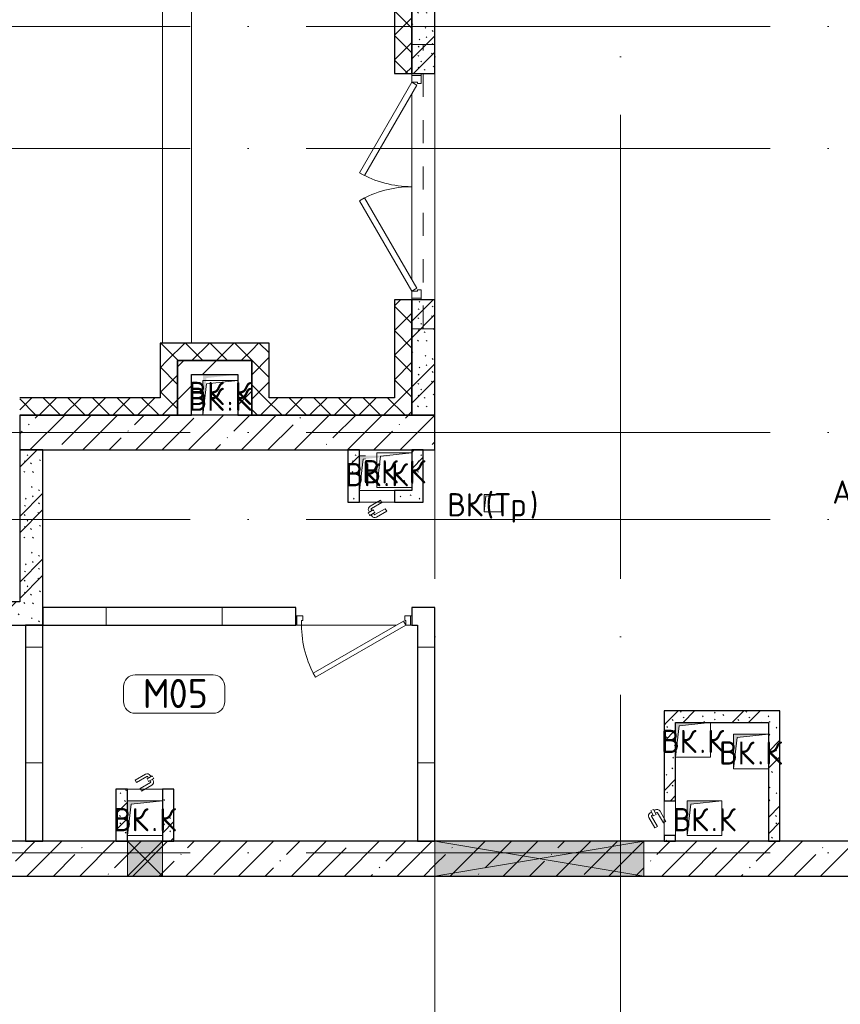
# Model space of a CAD drawing. Header units: millimetres. Extents: x -30540 to 173936, y -11730 to 122288.
# Tile 4 of 116: x -8745 to -1670, y 34920 to 43410. Entities that reach past the tile are written whole.
import ezdxf

# ---------------------------------------------------------------- set-up
doc = ezdxf.new("R2010")
doc.units = ezdxf.units.MM
doc.linetypes.add('3_ Штрих_ 1 х 1 мм', pattern=[400, 200, -200])
doc.linetypes.add('ADSK_Линия сетки', pattern=[5000, 4000, -500, 0, -500])
for name, color, linetype, lineweight in [('A-____-NOTE-TEXT', 7, 'Continuous', 18), ('A-AREA-____-IDEN', 7, 'Continuous', 9), ('A-DOOR-____-MCUT', 7, 'Continuous', 9), ('A-DOOR-____-OTLN', 7, 'Continuous', 18), ('A-DOOR-FRAM-MCUT', 7, 'Continuous', 9), ('A-FLOR-____-OTLN', 7, 'Continuous', 18), ('A-GENM-____-OTLN', 7, 'Continuous', 18), ('A-GLAZ-____-MCUT', 7, 'Continuous', 9), ('A-GLAZ-____-OTLN', 7, 'Continuous', 18), ('A-WALL-____-MCUT', 7, 'Continuous', 40), ('A-WALL-____-PATT', 7, 'Continuous', 40), ('I-WALL-____-MCUT', 7, 'Continuous', 40), ('I-WALL-____-OTLN', 7, 'Continuous', 18), ('M-EQPM-____-OTLN', 7, 'Continuous', 18), ('S-BEAM-____-OTLN', 7, 'Continuous', 18), ('S-COLS-____-MCUT', 7, 'Continuous', 40), ('S-COLS-____-OTLN', 7, 'Continuous', 18), ('S-GRID-____-OTLN', 7, 'Continuous', 9)]:
    doc.layers.add(name, color=color, linetype=linetype, lineweight=lineweight)
doc.styles.add('GOST Common', font='GOST_Common.ttf', dxfattribs={"height": 200})
doc.styles.add('GOST Common_4', font='GOST_Common.ttf', dxfattribs={"height": 250})
pattern_1 = [(135, (300.56, 377.28), (-565.6854, 6e-14), [10, -790]), (135, (349.8, 474.73), (-565.6854, 6e-14), [10, -790]), (135, (423.93, 473.06), (-565.6854, 6e-14), [10, -790]), (135, (229.92, 447.9), (-565.6854, 6e-14), [10, -790]), (135, (155.08, 447.9), (-565.6854, 6e-14), [10, -790]), (135, (114.9, 369.03), (-565.6854, 6e-14), [10, -790]), (135, (132.43, 285.8), (-565.6854, 6e-14), [10, -790]), (135, (214.66, 322), (-565.6854, 6e-14), [10, -790]), (135, (198.16, 261.88), (-565.6854, 6e-14), [10, -790]), (135, (45.2, 272.9), (-565.6854, 6e-14), [10, -790]), (135, (42.32, 336.16), (-565.6854, 6e-14), [10, -790]), (135, (92.26, 192.24), (-565.6854, 6e-14), [10, -790]), (135, (7.07, 149.2), (-565.6854, 6e-14), [10, -790]), (135, (80.6, 95.1), (-565.6854, 6e-14), [10, -790]), (135, (79.53, 36.94), (-565.6854, 6e-14), [10, -790]), (135, (153.87, 74.56), (-565.6854, 6e-14), [10, -790]), (135, (228.35, 124.8), (-565.6854, 6e-14), [10, -790]), (135, (279.75, 180.4), (-565.6854, 6e-14), [10, -790]), (135, (282.9, 31.63), (-565.6854, 6e-14), [10, -790]), (135, (377.38, 53.45), (-565.6854, 6e-14), [10, -790]), (135, (352.28, 102.7), (-565.6854, 6e-14), [10, -790]), (135, (354.05, 0), (-565.6854, 6e-14), [10, -790]), (135, (553.23, 16.45), (-565.6854, 6e-14), [10, -790]), (135, (542.38, 63.45), (-565.6854, 6e-14), [10, -790]), (135, (536.58, 239.3), (-565.6854, 6e-14), [10, -790]), (135, (475.85, 203.9), (-565.6854, 6e-14), [10, -790]), (135, (475.85, 316.54), (-565.6854, 6e-14), [10, -790]), (135, (520.8, 408.7), (-565.6854, 6e-14), [10, -790]), (135, (551.1, 470.8), (-565.6854, 6e-14), [10, -790]), (135, (235.25, 537.93), (-565.6854, 6e-14), [10, -790]), (135, (407.25, 547.65), (-565.6854, 6e-14), [10, -790]), (135, (94.5, 558.6), (-565.6854, 6e-14), [10, -790]), (135, (46.4, 532.3), (-565.6854, 6e-14), [10, -790]), (135, (85.56, 465.04), (-565.6854, 6e-14), [10, -790]), (135, (355.53, 181.14), (-565.6854, 6e-14), [10, -790]), (135, (362.23, 243.6), (-565.6854, 6e-14), [10, -790]), (135, (413.45, 344.1), (-565.6854, 6e-14), [10, -790]), (135, (286.3, 273.25), (-565.6854, 6e-14), [10, -790]), (135, (423.02, 263.72), (-565.6854, 6e-14), [10, -790]), (135, (162.94, 190.2), (-565.6854, 6e-14), [10, -790]), (135, (470.25, 120.93), (-565.6854, 6e-14), [10, -790]), (135, (484.48, 9.78), (-565.6854, 6e-14), [10, -790]), (45, (0, 212.13), (-565.6854, 0), []), (45, (212.13, 0), (-565.6854, 0), []), (45, (353.55, 0), (-565.6854, 0), []), (45, (0, 353.55), (-565.6854, 0), [])]
pattern_2 = [(0, (0, 0), (0, 1000), []), (90, (0, 0), (-1000, 6e-14), [])]
pattern_3 = [(45, (0, 0), (-106.066, 106.066), []), (135, (0, 0), (-106.066, -106.066), [])]
pattern_4 = [(45, (0, 0), (-228.0985, 228.0985), []), (45, (228.1, 0), (-228.0985, 228.0985), [403.225, -80.645, 6.706, -73.939])]
pattern_5 = [(45, (0, 0), (-424.264, 424.264), []), (45, (0, 282.8), (-424.264, 424.264), [])]

# ---------------------------------------------------------------- blocks, each defined once
blk = doc.blocks.new('АР_Дверь однопольная - 1000х2100h_900__Глухая_1 эт-4640983-01 ЭМ')
at = {"layer": 'A-DOOR-____-MCUT', "color": 254, "lineweight": 15, "true_color": 0xcccccc}
for p, q in [((329.4, 525), (-450, 75)), ((349.4, 490.4), (329.4, 525)), ((-430, 40.4), (349.4, 490.4)), ((-450, 75), (-430, 40.4))]:
    blk.add_line(p, q, dxfattribs=at)
at = {"layer": 'A-DOOR-____-OTLN', "color": 254, "lineweight": 13, "true_color": 0xcccccc}
blk.add_arc((-450, 75), 900, 360, 30, dxfattribs=at)
at = {"layer": 'A-DOOR-FRAM-MCUT', "color": 254, "lineweight": 15, "true_color": 0xcccccc}
for p, q in [((-490, 75), (-500, 75)), ((-450, 75), (-490, 75)), ((-490, 75), (-490, -5)), ((-450, 35), (-450, 75)), ((-440, 35), (-450, 35)), ((-440, -5), (-440, 35)), ((450, 35), (440, 35)), ((440, 35), (440, -5)), ((490, 75), (450, 75)), ((450, 75), (450, 35)), ((490, -5), (490, 75)), ((490, 75), (500, 75)), ((-490, -5), (-500, -5)), ((-490, -5), (-440, -5)), ((440, -5), (490, -5)), ((490, -5), (500, -5))]:
    blk.add_line(p, q, dxfattribs=at)
blk = doc.blocks.new('АР_Отверстие прямоугольное - ВК-3252778-01 ЭМ')
at = {"layer": 'A-GLAZ-____-OTLN', "lineweight": 13, "true_color": 0xf9f9f9}
blk.add_hatch(color=7, dxfattribs=at).paths.add_polyline_path([(275, 150), (-25, 150), (-25, -150), (275, -150), (275, 96.3)])
at = {"layer": 'A-GLAZ-____-MCUT', "color": 254, "lineweight": 15, "true_color": 0xcccccc}
for p, q in [((-25, 150), (-25, -150)), ((275, 150), (275, -150))]:
    blk.add_line(p, q, dxfattribs=at)
at = {"layer": 'A-GLAZ-____-OTLN', "color": 254, "lineweight": 5, "true_color": 0xcccccc}
for p, q in [((275, 150), (-25, -150)), ((-25, 150), (275, -150))]:
    blk.add_line(p, q, dxfattribs=at)
at = {"layer": 'A-GLAZ-____-OTLN', "color": 254, "lineweight": 13, "true_color": 0xcccccc}
for p, q in [((275, 150), (-25, 150)), ((-25, 150), (-25, -150)), ((275, -150), (275, 150)), ((-25, -150), (275, -150))]:
    blk.add_line(p, q, dxfattribs=at)
blk = doc.blocks.new('АР_Отверстие прямоугольное - ОВВ-3393136-01 ЭМ')
at = {"layer": 'A-GLAZ-____-OTLN', "lineweight": 13, "true_color": 0xf9f9f9}
blk.add_hatch(color=7, dxfattribs=at).paths.add_polyline_path([(1025, -150), (1025, 150), (-775, 150), (-775, -150)])
at = {"layer": 'A-GLAZ-____-MCUT', "color": 254, "lineweight": 15, "true_color": 0xcccccc}
for p, q in [((-775, 150), (-775, -150)), ((1025, 150), (1025, -150))]:
    blk.add_line(p, q, dxfattribs=at)
at = {"layer": 'A-GLAZ-____-OTLN', "color": 254, "lineweight": 5, "true_color": 0xcccccc}
for p, q in [((1025, 150), (-775, -150)), ((-775, 150), (1025, -150))]:
    blk.add_line(p, q, dxfattribs=at)
at = {"layer": 'A-GLAZ-____-OTLN', "color": 254, "lineweight": 13, "true_color": 0xcccccc}
for p, q in [((1025, 150), (-775, 150)), ((-775, 150), (-775, -150)), ((1025, -150), (1025, 150)), ((-775, -150), (1025, -150))]:
    blk.add_line(p, q, dxfattribs=at)
blk = doc.blocks.new('АР_Дверь однопольная - 300х400h_200__ВК_ПУИ и аренда-V21-01 ЭМ')
at = {"layer": 'A-DOOR-____-OTLN', "color": 254, "lineweight": 5, "true_color": 0xcccccc}
for p, q in [((-84.4, 128.3), (4.4, 179.6)), ((-71.9, 106.7), (-84.4, 128.3)), ((-71.9, 106.7), (16.9, 157.9)), ((-41.9, 54.7), (46.9, 105.9)), ((62.2, 164.4), (18.9, 139.4)), ((18.9, 139.4), (22.9, 132.5)), ((29.7, 145.7), (23.7, 156.1)), ((31.9, 116.9), (27.9, 123.8)), ((75.2, 141.9), (31.9, 116.9)), ((42.7, 123.2), (48.7, 112.8)), ((51.4, 158.2), (45.4, 168.6)), ((66.2, 157.5), (62.2, 164.4)), ((64.4, 135.7), (70.4, 125.3)), ((71.2, 148.8), (75.2, 141.9)), ((-41.9, 54.7), (-29.4, 33)), ((-29.4, 33), (59.4, 84.3))]:
    blk.add_line(p, q, dxfattribs=at)
for centre, radius, start, end in [((19.4, 153.6), 30, 30, 120), ((19.4, 153.6), 4.99, 30, 120), ((44.4, 110.3), 4.99, 300, 30), ((44.4, 110.3), 30, 300, 30)]:
    blk.add_arc(centre, radius, start, end, dxfattribs=at)
blk = doc.blocks.new('АР_Дверь двупольная - 1950х2100h_900_900__Глухая_1эт_загрузка-4871853-01 ЭМ')
at = {"layer": 'A-DOOR-____-MCUT', "color": 254, "lineweight": 15, "true_color": 0xcccccc}
for p, q in [((-900, 100), (-120.6, 550)), ((-120.6, 550), (-95.6, 506.7)), ((120.6, 550), (95.6, 506.7)), ((900, 100), (120.6, 550)), ((-95.6, 506.7), (-875, 56.7)), ((95.6, 506.7), (875, 56.7)), ((-875, 56.7), (-900, 100)), ((875, 56.7), (900, 100))]:
    blk.add_line(p, q, dxfattribs=at)
at = {"layer": 'A-DOOR-____-OTLN', "color": 254, "lineweight": 13, "true_color": 0xcccccc}
for centre, start, end in [((-900, 100), 0, 30), ((900, 100), 150, 180)]:
    blk.add_arc(centre, 900, start, end, dxfattribs=at)
at = {"layer": 'A-DOOR-FRAM-MCUT', "color": 254, "lineweight": 15, "true_color": 0xcccccc}
for p, q in [((-960, 100), (-975, 100)), ((-960, 100), (-900, 100)), ((-960, 20), (-960, 100)), ((-900, 100), (-900, 50)), ((960, 100), (900, 100)), ((900, 100), (900, 50)), ((960, 20), (960, 100)), ((960, 100), (975, 100)), ((-960, 20), (-975, 20)), ((-890, 20), (-960, 20)), ((-900, 50), (-890, 50)), ((-890, 50), (-890, 20)), ((900, 50), (890, 50)), ((890, 50), (890, 20)), ((890, 20), (960, 20)), ((960, 20), (975, 20))]:
    blk.add_line(p, q, dxfattribs=at)
blk = doc.blocks.new('АР_Перемычка - 200_Уx2_50x5__250-250-5284418-01 ЭМ')
at = {"layer": 'S-BEAM-____-OTLN', "color": 254, "linetype": '3_ Штрих_ 1 х 1 мм', "lineweight": 15, "true_color": 0xdcdcdc}
for p, q in [((-1225, 100), (-1225, -100)), ((1225, 100), (1225, -100)), ((-1225, 0), (1225, 0))]:
    blk.add_line(p, q, dxfattribs=at)
blk = doc.blocks.new('АР_Канал вертикальный прямоугольный - ВК_К-7750593-01 ЭМ')
at = {"layer": 'M-EQPM-____-OTLN', "lineweight": 13, "true_color": 0xe2e2e2}
blk.add_hatch(color=254, dxfattribs=at).paths.add_polyline_path([(-150, -150), (-120, 120), (150, 150), (-150, 150)])
at = {"layer": 'M-EQPM-____-OTLN', "color": 253, "lineweight": 13, "true_color": 0xaaaaaa}
for p, q in [((150, 150), (-150, 150)), ((-150, 150), (-150, -150)), ((150, 150), (-150, 150)), ((-150, 150), (-150, -150)), ((-150, -150), (-150, 150)), ((-150, 150), (150, 150)), ((-150, -150), (-120, 120)), ((-150, -150), (-120, 120)), ((-120, 120), (150, 150)), ((-120, 120), (150, 150)), ((150, -150), (150, 150)), ((150, 150), (150, -150)), ((-150, -150), (150, -150)), ((150, -150), (-150, -150))]:
    blk.add_line(p, q, dxfattribs=at)
blk = doc.blocks.new('АР_Канал вертикальный прямоугольный - ВК_К-5078163-01 ЭМ')
at = {"layer": 'M-EQPM-____-OTLN', "lineweight": 13, "true_color": 0xe2e2e2}
blk.add_hatch(color=254, dxfattribs=at).paths.add_polyline_path([(-150, -150), (-120, 120), (150, 150), (-150, 150)])
at = {"layer": 'M-EQPM-____-OTLN', "color": 253, "lineweight": 13, "true_color": 0xaaaaaa}
for p, q in [((150, 150), (-150, 150)), ((-150, 150), (-150, -150)), ((150, 150), (-150, 150)), ((-150, 150), (-150, -150)), ((-150, -150), (-150, 150)), ((-150, 150), (150, 150)), ((-150, -150), (-120, 120)), ((-150, -150), (-120, 120)), ((-120, 120), (150, 150)), ((-120, 120), (150, 150)), ((150, -150), (150, 150)), ((150, 150), (150, -150)), ((-150, -150), (150, -150)), ((150, -150), (-150, -150))]:
    blk.add_line(p, q, dxfattribs=at)
blk = doc.blocks.new('АР_Канал вертикальный прямоугольный - ВК_К-5078166-01 ЭМ')
at = {"layer": 'M-EQPM-____-OTLN', "lineweight": 13, "true_color": 0xe2e2e2}
blk.add_hatch(color=254, dxfattribs=at).paths.add_polyline_path([(-150, -150), (-120, 120), (150, 150), (-150, 150)])
at = {"layer": 'M-EQPM-____-OTLN', "color": 253, "lineweight": 13, "true_color": 0xaaaaaa}
for p, q in [((150, 150), (-150, 150)), ((-150, 150), (-150, -150)), ((150, 150), (-150, 150)), ((-150, 150), (-150, -150)), ((-150, -150), (-150, 150)), ((-150, 150), (150, 150)), ((-150, -150), (-120, 120)), ((-150, -150), (-120, 120)), ((-120, 120), (150, 150)), ((-120, 120), (150, 150)), ((150, -150), (150, 150)), ((150, 150), (150, -150)), ((-150, -150), (150, -150)), ((150, -150), (-150, -150))]:
    blk.add_line(p, q, dxfattribs=at)
blk = doc.blocks.new('АР_Канал вертикальный прямоугольный - ВК_К-5078308-01 ЭМ')
at = {"layer": 'M-EQPM-____-OTLN', "lineweight": 13, "true_color": 0xe2e2e2}
blk.add_hatch(color=254, dxfattribs=at).paths.add_polyline_path([(-150, -150), (-120, 120), (150, 150), (-150, 150)])
at = {"layer": 'M-EQPM-____-OTLN', "color": 253, "lineweight": 13, "true_color": 0xaaaaaa}
for p, q in [((150, 150), (-150, 150)), ((-150, 150), (-150, -150)), ((150, 150), (-150, 150)), ((-150, 150), (-150, -150)), ((-150, -150), (-150, 150)), ((-150, 150), (150, 150)), ((-150, -150), (-120, 120)), ((-150, -150), (-120, 120)), ((-120, 120), (150, 150)), ((-120, 120), (150, 150)), ((150, -150), (150, 150)), ((150, 150), (150, -150)), ((-150, -150), (150, -150)), ((150, -150), (-150, -150))]:
    blk.add_line(p, q, dxfattribs=at)
blk = doc.blocks.new('АР_Канал вертикальный прямоугольный - ВК_Тр_-5078187-01 ЭМ')
at = {"layer": 'M-EQPM-____-OTLN', "lineweight": 13, "true_color": 0xe2e2e2}
blk.add_hatch(color=254, dxfattribs=at).paths.add_polyline_path([(-75, -75), (-60, 60), (75, 75), (-75, 75)])
at = {"layer": 'M-EQPM-____-OTLN', "color": 253, "lineweight": 13, "true_color": 0xaaaaaa}
for p, q in [((75, 75), (-75, 75)), ((-75, 75), (-75, -75)), ((75, 75), (-75, 75)), ((-75, 75), (-75, -75)), ((-75, -75), (-75, 75)), ((-75, 75), (75, 75)), ((-75, -75), (-60, 60)), ((-75, -75), (-60, 60)), ((-60, 60), (75, 75)), ((-60, 60), (75, 75)), ((75, -75), (75, 75)), ((75, 75), (75, -75)), ((-75, -75), (75, -75)), ((75, -75), (-75, -75))]:
    blk.add_line(p, q, dxfattribs=at)
blk = doc.blocks.new('АР_Канал вертикальный прямоугольный - ВК_К-5078292-01 ЭМ')
at = {"layer": 'A-GENM-____-OTLN', "color": 253, "lineweight": 13, "true_color": 0xaaaaaa}
blk.add_line((95, 150), (150, 150), dxfattribs=at)
at = {"layer": 'M-EQPM-____-OTLN', "color": 253, "lineweight": 13, "true_color": 0xaaaaaa}
for p, q in [((-150, -150), (-150, 150)), ((-150, 150), (150, 150)), ((-150, -150), (-120, 120)), ((-120, 120), (150, 150)), ((150, 150), (150, -150)), ((150, -150), (-150, -150))]:
    blk.add_line(p, q, dxfattribs=at)
blk = doc.blocks.new('АР_Канал вертикальный прямоугольный - ВК_К-5078293-01 ЭМ')
at = {"layer": 'M-EQPM-____-OTLN', "lineweight": 13, "true_color": 0xe2e2e2}
blk.add_hatch(color=254, dxfattribs=at).paths.add_polyline_path([(-150, -150), (-120, 120), (150, 150), (-150, 150)])
at = {"layer": 'M-EQPM-____-OTLN', "color": 253, "lineweight": 13, "true_color": 0xaaaaaa}
for p, q in [((-100, 150), (-150, 150)), ((-150, 150), (-150, -150)), ((-100, 150), (-150, 150)), ((-150, 150), (-150, -150)), ((-150, -150), (-150, 150)), ((-150, 150), (-100, 150)), ((-150, -150), (-120, 120)), ((-150, -150), (-120, 120)), ((-120, 120), (-100, 122.2)), ((-120, 120), (-100, 122.2)), ((150, -25), (150, 57.7)), ((150, 57.7), (150, -25)), ((-150, -150), (-96.3, -150)), ((-96.3, -150), (-150, -150))]:
    blk.add_line(p, q, dxfattribs=at)
blk = doc.blocks.new('АР_Канал вертикальный прямоугольный - ВК_К-V122-01 ЭМ')
at = {"layer": 'M-EQPM-____-OTLN', "color": 253, "lineweight": 13, "true_color": 0xaaaaaa}
for p, q in [((-150, -150), (-150, 150)), ((-150, 150), (150, 150)), ((-150, -150), (-120, 120)), ((-120, 120), (150, 150)), ((150, 150), (150, -150)), ((150, -150), (-150, -150))]:
    blk.add_line(p, q, dxfattribs=at)
blk = doc.blocks.new('АР_Канал вертикальный прямоугольный - ВК_К-V123-01 ЭМ')
at = {"layer": 'M-EQPM-____-OTLN', "lineweight": 13, "true_color": 0xe2e2e2}
blk.add_hatch(color=254, dxfattribs=at).paths.add_polyline_path([(-150, -150), (-120, 120), (150, 150), (-150, 150)])
blk = doc.blocks.new('Наметкина 10_РД_АР_К1_отсоединено_rvt-1-01 ЭМ')
at = {"layer": 'A-WALL-____-PATT', "lineweight": 5, "true_color": 0xcccccc}
h = blk.add_hatch(dxfattribs=at)
h.set_pattern_fill('FP_4', color=254, style=0, pattern_type=2)
h.set_pattern_definition(pattern_3)
h.paths.add_polyline_path([(-5364.7, 40150), (-5364.7, 40995), (-5514.7, 40995), (-5514.7, 40150)])
h.paths.add_polyline_path([(-5514.7, 42945), (-5364.7, 42945), (-5364.7, 43940), (-5514.7, 43940), (-5514.7, 43790)])
h = blk.add_hatch(dxfattribs=at)
h.set_pattern_fill('FP_1', color=254, style=0, pattern_type=2)
h.set_pattern_definition(pattern_1)
h.paths.add_polyline_path([(-5164.7, 40000), (-5164.7, 40995), (-5364.7, 40995), (-5364.7, 40000)])
h.paths.add_polyline_path([(-5364.7, 42945), (-5164.7, 42945), (-5164.7, 43940), (-5364.7, 43940)])
h = blk.add_hatch(dxfattribs=at)
h.set_pattern_fill('FP_4', color=254, style=0, pattern_type=2)
h.set_pattern_definition(pattern_3)
h.paths.add_polyline_path([(-6744.7, 40470), (-6744.7, 40620), (-7534.7, 40620), (-7534.7, 40470), (-7384.7, 40470)])
h = blk.add_hatch(dxfattribs=at)
h.set_pattern_fill('FP_4', color=254, style=0, pattern_type=2)
h.set_pattern_definition(pattern_3)
h.paths.add_polyline_path([(-6594.7, 40150), (-6594.7, 40620), (-6744.7, 40620), (-6744.7, 40150)])
h = blk.add_hatch(dxfattribs=at)
h.set_pattern_fill('FP_4', color=254, style=0, pattern_type=2)
h.set_pattern_definition(pattern_3)
h.paths.add_polyline_path([(-7384.7, 40000), (-7384.7, 40470), (-7534.7, 40470), (-7534.7, 40000)])
h = blk.add_hatch(dxfattribs=at)
h.set_pattern_fill('FP_3', color=254, style=0, pattern_type=2)
h.set_pattern_definition(pattern_5)
h.paths.add_polyline_path([(-6864.7, 40350), (-6864.7, 40470), (-7384.7, 40470), (-7384.7, 40350), (-7134.7, 40350)])
h = blk.add_hatch(dxfattribs=at)
h.set_pattern_fill('FP_3', color=254, style=0, pattern_type=2)
h.set_pattern_definition(pattern_5)
h.paths.add_polyline_path([(-6864.7, 40000), (-6744.7, 40000), (-6744.7, 40470), (-6864.7, 40470), (-6864.7, 40320)])
h = blk.add_hatch(dxfattribs=at)
h.set_pattern_fill('FP_3', color=254, style=0, pattern_type=2)
h.set_pattern_definition(pattern_5)
h.paths.add_polyline_path([(-7264.7, 40000), (-7264.7, 40350), (-7384.7, 40350), (-7384.7, 40000)])
h = blk.add_hatch(dxfattribs=at)
h.set_pattern_fill('FP_4', color=254, style=0, pattern_type=2)
h.set_pattern_definition(pattern_3)
h.paths.add_polyline_path([(-7534.7, 40000), (-7534.7, 40150), (-8744.7, 40150), (-8744.7, 40000), (-8097.6, 40000)])
h = blk.add_hatch(dxfattribs=at)
h.set_pattern_fill('FP_4', color=254, style=0, pattern_type=2)
h.set_pattern_definition(pattern_3)
h.paths.add_polyline_path([(-5364.7, 40000), (-5364.7, 40150), (-6744.7, 40150), (-6744.7, 40000), (-6057.4, 40000)])
h = blk.add_hatch(dxfattribs=at)
h.set_pattern_fill('FP_1', color=254, style=0, pattern_type=2)
h.set_pattern_definition(pattern_1)
h.paths.add_polyline_path([(-8544.7, 38190), (-8544.7, 39700), (-8744.7, 39700), (-8744.7, 38190)])
h = blk.add_hatch(dxfattribs=at)
h.set_pattern_fill('FP_1', color=254, style=0, pattern_type=2)
h.set_pattern_definition(pattern_1)
h.paths.add_polyline_path([(-5914.7, 39350), (-5814.7, 39350), (-5814.7, 39700), (-5914.7, 39700), (-5914.7, 39620)])
h = blk.add_hatch(dxfattribs=at)
h.set_pattern_fill('FP_1', color=254, style=0, pattern_type=2)
h.set_pattern_definition(pattern_1)
h.paths.add_polyline_path([(-5264.7, 39350), (-5264.7, 39700), (-5364.7, 39700), (-5364.7, 39350)])
h = blk.add_hatch(dxfattribs=at)
h.set_pattern_fill('FP_1', color=254, style=0, pattern_type=2)
h.set_pattern_definition(pattern_1)
h.paths.add_polyline_path([(-5264.7, 39250), (-5264.7, 39350), (-5514.7, 39350), (-5514.7, 39250)])
h.paths.add_polyline_path([(-5914.7, 39250), (-5814.7, 39250), (-5814.7, 39350), (-5914.7, 39350)])
h = blk.add_hatch(dxfattribs=at)
h.set_pattern_fill('FP_1', color=254, style=0, pattern_type=2)
h.set_pattern_definition(pattern_1)
h.paths.add_polyline_path([(-9284.7, 38190), (-8744.7, 38190), (-8744.7, 38390), (-9284.7, 38390)])
h.paths.add_polyline_path([(-11364.7, 38190), (-10484.7, 38190), (-10484.7, 38390), (-11364.7, 38390)])
h = blk.add_hatch(dxfattribs=at)
h.set_pattern_fill('FP_2', color=254, style=0, pattern_type=2)
h.set_pattern_definition(pattern_2)
h.paths.add_polyline_path([(-5364.7, 38190), (-5164.7, 38190), (-5164.7, 38340), (-5364.7, 38340)])
h.paths.add_polyline_path([(-6364.7, 38190), (-6364.7, 38340), (-8544.7, 38340), (-8544.7, 38190), (-8097.6, 38190)])
h = blk.add_hatch(dxfattribs=at)
h.set_pattern_fill('FP_2', color=254, style=0, pattern_type=2)
h.set_pattern_definition(pattern_2)
h.paths.add_polyline_path([(-8544.7, 36325), (-8544.7, 38190), (-8694.7, 38190), (-8694.7, 36325)])
h = blk.add_hatch(dxfattribs=at)
h.set_pattern_fill('FP_2', color=254, style=0, pattern_type=2)
h.set_pattern_definition(pattern_2)
h.paths.add_polyline_path([(-5164.7, 36325), (-5164.7, 38190), (-5314.7, 38190), (-5314.7, 36325)])
h = blk.add_hatch(dxfattribs=at)
h.set_pattern_fill('FP_1', color=254, style=0, pattern_type=2)
h.set_pattern_definition(pattern_1)
h.paths.add_polyline_path([(-2189.7, 37350), (-2189.7, 37450), (-3189.7, 37450), (-3189.7, 37350), (-2289.7, 37350)])
h = blk.add_hatch(dxfattribs=at)
h.set_pattern_fill('FP_1', color=254, style=0, pattern_type=2)
h.set_pattern_definition(pattern_1)
h.paths.add_polyline_path([(-3089.7, 36325), (-3089.7, 36375), (-3189.7, 36375), (-3189.7, 36325)])
h.paths.add_polyline_path([(-3089.7, 36675), (-3089.7, 37350), (-3189.7, 37350), (-3189.7, 36675)])
h = blk.add_hatch(dxfattribs=at)
h.set_pattern_fill('FP_1', color=254, style=0, pattern_type=2)
h.set_pattern_definition(pattern_1)
h.paths.add_polyline_path([(-2189.7, 36325), (-2189.7, 37350), (-2289.7, 37350), (-2289.7, 36325)])
h = blk.add_hatch(dxfattribs=at)
h.set_pattern_fill('FP_1', color=254, style=0, pattern_type=2)
h.set_pattern_definition(pattern_1)
h.paths.add_polyline_path([(-7814.7, 36325), (-7814.7, 36775), (-7914.7, 36775), (-7914.7, 36325)])
h = blk.add_hatch(dxfattribs=at)
h.set_pattern_fill('FP_1', color=254, style=0, pattern_type=2)
h.set_pattern_definition(pattern_1)
h.paths.add_polyline_path([(-7414.7, 36675), (-7414.7, 36775), (-7514.7, 36775), (-7514.7, 36675)])
h = blk.add_hatch(dxfattribs=at)
h.set_pattern_fill('FP_1', color=254, style=0, pattern_type=2)
h.set_pattern_definition(pattern_1)
h.paths.add_polyline_path([(-7414.7, 36325), (-7414.7, 36675), (-7514.7, 36675), (-7514.7, 36325)])
h = blk.add_hatch(dxfattribs=at)
h.set_pattern_fill('FP_5', color=254, style=0, pattern_type=2)
h.set_pattern_definition(pattern_4)
h.paths.add_polyline_path([(-5164.7, 36025), (-5164.7, 36325), (-13564.7, 36325), (-13564.7, 36025), (-7514.7, 36025)])
h = blk.add_hatch(dxfattribs=at)
h.set_pattern_fill('FP_5', color=254, style=0, pattern_type=2)
h.set_pattern_definition(pattern_4)
h.paths.add_polyline_path([(-3364.7, 36025), (-739.7, 36025), (-739.7, 36325), (-5164.7, 36325), (-5164.7, 36025)])
at = {"layer": 'S-COLS-____-OTLN', "lineweight": 5, "true_color": 0xcccccc}
h = blk.add_hatch(dxfattribs=at)
h.set_pattern_fill('FP_5', color=254, style=0, pattern_type=2)
h.set_pattern_definition(pattern_4)
h.paths.add_polyline_path([(-5164.7, 39700), (-5164.7, 40000), (-8744.7, 40000), (-8744.7, 39700), (-6057.4, 39700)])
at = {"layer": 'A-FLOR-____-OTLN', "color": 254, "lineweight": 13, "true_color": 0xcccccc}
for p, q in [((-7514.7, 43790), (-7514.7, 40620)), ((-7514.7, 40620), (-7514.7, 43790)), ((-7264.7, 40620), (-7264.7, 43790)), ((-5364.7, 42930), (-5364.7, 42945)), ((-5364.7, 42945), (-5364.7, 42930)), ((-5164.7, 42945), (-5164.7, 40995)), ((-5164.7, 40995), (-5164.7, 42945)), ((-5364.7, 41170), (-5364.7, 42770)), ((-5364.7, 42770), (-5364.7, 41170)), ((-5364.7, 40995), (-5364.7, 41010)), ((-5364.7, 41010), (-5364.7, 40995)), ((-5164.7, 38340), (-5164.7, 36325)), ((-6354.7, 38190), (-6364.7, 38190)), ((-6364.7, 38190), (-6354.7, 38190)), ((-5494.7, 38190), (-6314.7, 38190)), ((-6314.7, 38190), (-5494.7, 38190)), ((-5364.7, 38190), (-5374.7, 38190)), ((-5374.7, 38190), (-5364.7, 38190))]:
    blk.add_line(p, q, dxfattribs=at)
at = {"layer": 'A-WALL-____-MCUT', "color": 254, "lineweight": 30, "true_color": 0xcccccc}
for p, q in [((-5364.7, 43940), (-5364.7, 42945)), ((-5364.7, 42945), (-5364.7, 43940)), ((-5514.7, 43790), (-5514.7, 42945)), ((-5514.7, 42945), (-5364.7, 42945)), ((-5514.7, 40995), (-5514.7, 40150)), ((-5364.7, 40995), (-5514.7, 40995)), ((-5364.7, 40995), (-5364.7, 40150)), ((-5364.7, 40150), (-5364.7, 40995)), ((-6744.7, 40620), (-7534.7, 40620)), ((-7534.7, 40620), (-7534.7, 40470)), ((-6594.7, 40620), (-6744.7, 40620)), ((-6594.7, 40150), (-6594.7, 40620)), ((-7534.7, 40470), (-7534.7, 40150)), ((-7384.7, 40470), (-6744.7, 40470)), ((-7384.7, 40000), (-7384.7, 40470)), ((-6744.7, 40470), (-6744.7, 40150)), ((-7534.7, 40150), (-8744.7, 40150)), ((-6744.7, 40150), (-6744.7, 40000)), ((-5514.7, 40150), (-6594.7, 40150)), ((-5364.7, 40000), (-5364.7, 40150)), ((-8744.7, 40000), (-7534.7, 40000)), ((-7534.7, 40000), (-7384.7, 40000)), ((-6744.7, 40000), (-5364.7, 40000)), ((-6364.7, 38340), (-8544.7, 38340)), ((-8544.7, 38340), (-8544.7, 38190)), ((-6364.7, 38190), (-6364.7, 38340)), ((-5164.7, 38340), (-5364.7, 38340)), ((-5364.7, 38340), (-5364.7, 38190)), ((-5164.7, 38190), (-5164.7, 38340)), ((-8694.7, 38190), (-8694.7, 36325)), ((-8544.7, 38190), (-8694.7, 38190)), ((-8544.7, 36325), (-8544.7, 38190)), ((-8544.7, 38190), (-6364.7, 38190)), ((-5364.7, 38190), (-5314.7, 38190)), ((-5314.7, 38190), (-5314.7, 36325)), ((-5164.7, 36325), (-5164.7, 38190)), ((-8694.7, 36325), (-8544.7, 36325)), ((-5314.7, 36325), (-5164.7, 36325))]:
    blk.add_line(p, q, dxfattribs=at)
at = {"layer": 'I-WALL-____-MCUT', "color": 254, "lineweight": 30, "true_color": 0xcccccc}
for p, q in [((-5164.7, 42945), (-5164.7, 43940)), ((-5364.7, 42945), (-5164.7, 42945)), ((-5164.7, 40995), (-5364.7, 40995)), ((-5164.7, 40000), (-5164.7, 40995)), ((-6864.7, 40470), (-7384.7, 40470)), ((-7384.7, 40470), (-7384.7, 40350)), ((-6744.7, 40470), (-6864.7, 40470)), ((-6744.7, 40000), (-6744.7, 40470)), ((-7384.7, 40350), (-7384.7, 40000)), ((-7264.7, 40350), (-6864.7, 40350)), ((-7264.7, 40000), (-7264.7, 40350)), ((-6864.7, 40350), (-6864.7, 40000)), ((-5364.7, 40150), (-5364.7, 40000)), ((-7384.7, 40000), (-7264.7, 40000)), ((-6864.7, 40000), (-6744.7, 40000)), ((-5364.7, 40000), (-5164.7, 40000)), ((-8744.7, 39700), (-8744.7, 38390)), ((-8544.7, 39700), (-8744.7, 39700)), ((-8544.7, 38190), (-8544.7, 39700)), ((-5814.7, 39700), (-5914.7, 39700)), ((-5914.7, 39700), (-5914.7, 39350)), ((-5814.7, 39350), (-5814.7, 39700)), ((-5364.7, 39700), (-5364.7, 39350)), ((-5264.7, 39700), (-5364.7, 39700)), ((-5264.7, 39350), (-5264.7, 39700)), ((-5914.7, 39350), (-5914.7, 39250)), ((-5814.7, 39250), (-5814.7, 39350)), ((-5364.7, 39350), (-5514.7, 39350)), ((-5514.7, 39350), (-5514.7, 39250)), ((-5264.7, 39250), (-5264.7, 39350)), ((-5914.7, 39250), (-5814.7, 39250)), ((-5514.7, 39250), (-5264.7, 39250)), ((-8744.7, 38390), (-8894.7, 38390)), ((-9284.7, 38190), (-8744.7, 38190)), ((-8744.7, 38190), (-8544.7, 38190)), ((-2189.7, 37450), (-3189.7, 37450)), ((-3189.7, 37450), (-3189.7, 37350)), ((-2189.7, 37350), (-2189.7, 37450)), ((-3189.7, 37350), (-3189.7, 36675)), ((-3089.7, 37350), (-2289.7, 37350)), ((-3089.7, 36675), (-3089.7, 37350)), ((-2289.7, 37350), (-2289.7, 36325)), ((-2189.7, 36325), (-2189.7, 37350)), ((-7914.7, 36775), (-7914.7, 36325)), ((-7814.7, 36775), (-7914.7, 36775)), ((-7814.7, 36325), (-7814.7, 36775)), ((-7414.7, 36775), (-7514.7, 36775)), ((-7514.7, 36775), (-7514.7, 36675)), ((-7414.7, 36675), (-7414.7, 36775)), ((-7514.7, 36675), (-7514.7, 36325)), ((-7414.7, 36325), (-7414.7, 36675)), ((-3189.7, 36675), (-3089.7, 36675)), ((-3189.7, 36375), (-3189.7, 36325)), ((-3089.7, 36375), (-3189.7, 36375)), ((-3089.7, 36325), (-3089.7, 36375)), ((-7814.7, 36325), (-13564.7, 36325)), ((-7914.7, 36325), (-7814.7, 36325)), ((-7514.7, 36325), (-7814.7, 36325)), ((-5164.7, 36325), (-7514.7, 36325)), ((-7514.7, 36325), (-7414.7, 36325)), ((-3364.7, 36325), (-5164.7, 36325)), ((-739.7, 36325), (-3364.7, 36325)), ((-3189.7, 36325), (-3089.7, 36325)), ((-2289.7, 36325), (-2189.7, 36325)), ((-13564.7, 36025), (-7814.7, 36025)), ((-7814.7, 36025), (-7514.7, 36025)), ((-7514.7, 36025), (-5164.7, 36025)), ((-5164.7, 36025), (-3364.7, 36025)), ((-3364.7, 36025), (-739.7, 36025))]:
    blk.add_line(p, q, dxfattribs=at)
at = {"layer": 'I-WALL-____-OTLN', "color": 254, "lineweight": 13, "true_color": 0xcccccc}
for p, q in [((-5814.7, 39350), (-5514.7, 39350)), ((-5514.7, 39250), (-5814.7, 39250)), ((-7814.7, 36775), (-7514.7, 36775)), ((-7514.7, 36675), (-7814.7, 36675)), ((-3189.7, 36375), (-3189.7, 36675)), ((-3089.7, 36675), (-3089.7, 36375))]:
    blk.add_line(p, q, dxfattribs=at)
at = {"layer": 'S-COLS-____-MCUT', "color": 254, "lineweight": 30, "true_color": 0xcccccc}
for p, q in [((-5164.7, 40000), (-8744.7, 40000)), ((-8744.7, 40000), (-8744.7, 39700)), ((-5164.7, 39700), (-5164.7, 40000)), ((-8744.7, 39700), (-5164.7, 39700))]:
    blk.add_line(p, q, dxfattribs=at)
at = {"layer": 'A-DOOR-____-OTLN', "color": 254, "lineweight": 13, "true_color": 0xcccccc}
for name, p, rotation in [('АР_Дверь двупольная - 1950х2100h_900_900__Глухая_1эт_загрузка-4871853-01 ЭМ', (-5264.7, 41970), 89.99999999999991), ('АР_Дверь однопольная - 300х400h_200__ВК_ПУИ и аренда-V21-01 ЭМ', (-5664.7, 39300), 180), ('АР_Дверь однопольная - 1000х2100h_900__Глухая_1 эт-4640983-01 ЭМ', (-5864.7, 38265), 180), ('АР_Дверь однопольная - 300х400h_200__ВК_ПУИ и аренда-V21-01 ЭМ', (-3139.7, 36525), 89.99999999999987)]:
    blk.add_blockref(name, p, dxfattribs=dict(at, rotation=rotation))
blk.add_blockref('АР_Дверь однопольная - 300х400h_200__ВК_ПУИ и аренда-V21-01 ЭМ', (-7664.7, 36725), dxfattribs=at)
at = {"layer": 'A-GLAZ-____-OTLN', "color": 254, "lineweight": 13, "true_color": 0xcccccc, "rotation": 180}
blk.add_blockref('АР_Отверстие прямоугольное - ВК-3252778-01 ЭМ', (-7539.7, 36175), dxfattribs=at)
at = {"layer": 'A-GLAZ-____-OTLN', "color": 254, "lineweight": 13, "true_color": 0xcccccc}
blk.add_blockref('АР_Отверстие прямоугольное - ОВВ-3393136-01 ЭМ', (-4389.7, 36175), dxfattribs=at)
at = {"layer": 'M-EQPM-____-OTLN', "color": 253, "lineweight": 5, "true_color": 0xaaaaaa}
for name, p in [('АР_Канал вертикальный прямоугольный - ВК_К-V123-01 ЭМ', (-7014.7, 40200)), ('АР_Канал вертикальный прямоугольный - ВК_К-V122-01 ЭМ', (-7014.7, 40150)), ('АР_Канал вертикальный прямоугольный - ВК_К-5078292-01 ЭМ', (-5514.7, 39525)), ('АР_Канал вертикальный прямоугольный - ВК_К-5078293-01 ЭМ', (-5664.7, 39500)), ('АР_Канал вертикальный прямоугольный - ВК_Тр_-5078187-01 ЭМ', (-4664.7, 39240)), ('АР_Канал вертикальный прямоугольный - ВК_К-7750593-01 ЭМ', (-2939.7, 37200)), ('АР_Канал вертикальный прямоугольный - ВК_К-5078163-01 ЭМ', (-2439.7, 37100)), ('АР_Канал вертикальный прямоугольный - ВК_К-5078166-01 ЭМ', (-7664.7, 36525)), ('АР_Канал вертикальный прямоугольный - ВК_К-5078308-01 ЭМ', (-2839.7, 36525))]:
    blk.add_blockref(name, p, dxfattribs=at)
at = {"layer": 'S-BEAM-____-OTLN', "color": 254, "lineweight": 13, "true_color": 0xcccccc, "rotation": 89.99999999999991}
blk.add_blockref('АР_Перемычка - 200_Уx2_50x5__250-250-5284418-01 ЭМ', (-5264.7, 41970), dxfattribs=at)
at = {"layer": 'A-____-NOTE-TEXT', "color": 253, "lineweight": 5, "true_color": 0xaaaaaa, "char_height": 200, "attachment_point": 1, "style": 'GOST Common'}
for s, insert, width in [('ВК', (-7289.9, 40287.2), 400.844), ('\\fGOST Common|b0|i0|c204|p34|;К', (-6893, 40287.2), 192.405), ('ВК', (-7289.9, 40237.2), 400.844), ('\\fGOST Common|b0|i0|c204|p34|;К', (-6893, 40237.2), 192.405), ('\\fGOST Common|b0|i0|c204|p34|;.', (-6959.2, 40287.2), 80.169), ('\\fGOST Common|b0|i0|c204|p34|;.', (-6959.2, 40237.2), 80.169), ('ВК', (-5939.9, 39587.2), 400.844), ('ВК', (-5789.9, 39612.2), 400.844), ('\\fGOST Common|b0|i0|c204|p34|;К', (-5543, 39587.2), 192.405), ('\\fGOST Common|b0|i0|c204|p34|;К', (-5393, 39612.2), 192.405), ('\\fGOST Common|b0|i0|c204|p34|;.', (-5609.2, 39587.2), 80.169), ('\\fGOST Common|b0|i0|c204|p34|;.', (-5459.2, 39612.2), 80.169), ('АПТ', (-1737.9, 39437.2), 609.282), ('ВК', (-5058.9, 39327.2), 400.844), ('\\fGOST Common|b0|i0|c204|p34|;(', (-4728.2, 39327.2), 96.203), ('Тр', (-4648.8, 39327.2), 368.776), ('\\fGOST Common|b0|i0|c204|p34|;)', (-4344.5, 39327.2), 96.203), ('ВК', (-3214.9, 37287.2), 400.844), ('\\fGOST Common|b0|i0|c204|p34|;К', (-2818, 37287.2), 192.405), ('ВК', (-2714.9, 37187.2), 400.844), ('ВК', (-2714.9, 37187.2), 400.844), ('\\fGOST Common|b0|i0|c204|p34|;К', (-2318, 37187.2), 192.405), ('\\fGOST Common|b0|i0|c204|p34|;К', (-2318, 37187.2), 192.405), ('\\fGOST Common|b0|i0|c204|p34|;.', (-2884.2, 37287.2), 80.169), ('\\fGOST Common|b0|i0|c204|p34|;.', (-2384.2, 37187.2), 80.169), ('\\fGOST Common|b0|i0|c204|p34|;.', (-2384.2, 37187.2), 80.169), ('ВК', (-7939.9, 36612.2), 400.844), ('\\fGOST Common|b0|i0|c204|p34|;К', (-7543, 36612.2), 192.405), ('ВК', (-3114.9, 36612.2), 400.844), ('\\fGOST Common|b0|i0|c204|p34|;К', (-2718, 36612.2), 192.405), ('\\fGOST Common|b0|i0|c204|p34|;.', (-7609.2, 36612.2), 80.169), ('\\fGOST Common|b0|i0|c204|p34|;.', (-2784.2, 36612.2), 80.169)]:
    blk.add_mtext(s, dxfattribs=dict(at, insert=insert, width=width))
blk = doc.blocks.new('Марка помещения 2 - Марка помещения 2-1605974-01 ЭМ')
at = {"layer": 'A-AREA-____-IDEN', "color": 253, "true_color": 0xaaaaaa}
for p, q in [((-1.797, 0.841), (1.569, 0.841)), ((-2.297, -0.309), (-2.297, 0.341)), ((2.069, 0.341), (2.069, -0.309)), ((1.569, -0.809), (-1.797, -0.809))]:
    blk.add_line(p, q, dxfattribs=at)
for centre, start, end in [((-1.797, 0.341), 90, 180), ((1.569, 0.341), 0, 90), ((-1.797, -0.309), 180, 270), ((1.569, -0.309), 270, 360)]:
    blk.add_arc(centre, 0.5, start, end, dxfattribs=at)

msp = doc.modelspace()

# ---------------------------------------------------------------- linework, layer by layer
at = {"layer": 'S-GRID-____-OTLN', "color": 253, "linetype": 'ADSK_Линия сетки', "true_color": 0xaaaaaa}
for p, q in [((-5164.7, 23589.3), (-5164.7, 98105.9)), ((-3564.7, 23589.3), (-3564.7, 45894.3)), ((17726.8, 43350), (-26364.3, 43350)), ((17726.8, 42300), (-28904.3, 42300)), ((17726.8, 39850), (-26364.3, 39850)), ((17726.8, 39100), (-26364.3, 39100)), ((17726.8, 36225), (-28904.3, 36225))]:
    msp.add_line(p, q, dxfattribs=at)

# ---------------------------------------------------------------- block references
at = {"lineweight": 5}
msp.add_blockref('Наметкина 10_РД_АР_К1_отсоединено_rvt-1-01 ЭМ', (0, 0), dxfattribs=at)
at = {"layer": 'A-AREA-____-IDEN', "color": 253, "true_color": 0xaaaaaa, "xscale": 199.9999999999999, "yscale": 199.9999999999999, "zscale": 199.9999999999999}
msp.add_blockref('Марка помещения 2 - Марка помещения 2-1605974-01 ЭМ', (-7390, 37591.2), dxfattribs=at)

# ---------------------------------------------------------------- texts
at = {"layer": 'A-AREA-____-IDEN', "color": 253, "true_color": 0xaaaaaa, "char_height": 250, "attachment_point": 1, "style": 'GOST Common_4'}
for s, insert, width in [('\\fGOST Common|b0|i0|c204|p34|;М', (-7684.5, 37724.9), 272.574), ('05', (-7459.6, 37724.9), 448.945)]:
    msp.add_mtext(s, dxfattribs=dict(at, insert=insert, width=width))

doc.saveas('drawing.dxf')
